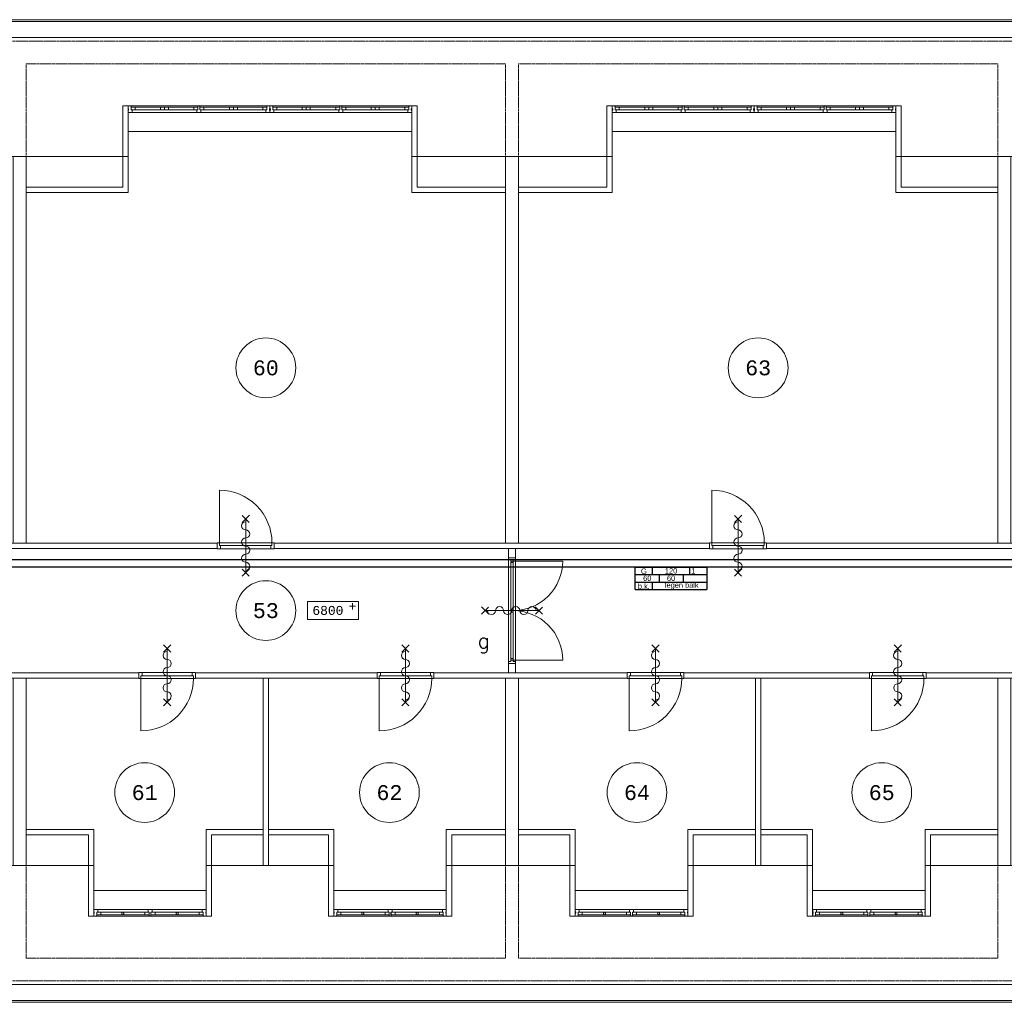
# Model space of a CAD drawing. Header units: millimetres. Extents: x 2723 to 84179, y 13128 to 40654.
# Tile 6 of 9: x 39558 to 56048, y 18914 to 35369. Entities that reach past the tile are written whole.
import ezdxf
from ezdxf.enums import TextEntityAlignment as Align
from ezdxf.xclip import XClip

# ---------------------------------------------------------------- set-up
doc = ezdxf.new("R2010")
doc.units = ezdxf.units.MM
doc.header["$LTSCALE"] = 50
doc.header["$XCLIPFRAME"] = 0
doc.linetypes.add('Xref-2e26$0$HIDDEN', pattern=[0.375, 0.25, -0.125])
doc.layers.get('0').update_dxf_attribs({"linetype": 'CONTINUOUS'})
for name, color, linetype in [('EL6130--_KANALISATIE', 2, 'CONTINUOUS'), ('EL6131--_KG', 3, 'CONTINUOUS'), ('Xref', 8, 'CONTINUOUS'), ('Xref-2e26$0$AL$1A---_ALGEMEEN', 8, 'CONTINUOUS'), ('Xref-2e26$0$AT$1A---_TEKST035', 8, 'CONTINUOUS'), ('Xref-2e26$0$AT$1A---_TEKST050', 8, 'CONTINUOUS')]:
    doc.layers.add(name, color=color, linetype=linetype)
doc.styles.add('ISO-GTI', font='ISO-GTI.shx')
doc.styles.add('Xref-2e26$0$MONOTXT', font='MONOTXT')
doc.styles.add('Xref-2e26$0$ROMANS', font='ROMANS')

# ---------------------------------------------------------------- blocks, each defined once
blk = doc.blocks.new('Xref-2e26$0$DRPSTD')
at = {"layer": 'Xref-2e26$0$AL$1A---_ALGEMEEN', "color": 0, "linetype": 'Continuous', "lineweight": 0}
blk.add_lwpolyline([(-31.3, 0), (31.3, 0), (33.54, -2.23), (33.54, -47), (16.54, -47), (16.54, -98), (11.04, -98), (11.04, -111.78), (8.82, -114), (-8.74, -114), (-10.96, -111.78), (-10.96, -98), (-16.46, -98), (-16.46, -47), (-33.46, -47), (-33.46, -2.14)], close=True, dxfattribs=at)
blk = doc.blocks.new('*O45')
at = {"layer": 'Xref-2e26$0$AL$1A---_ALGEMEEN', "color": 0, "linetype": 'Continuous', "lineweight": 0}
for p, q in [((-1198.5, 57), (-2330.5, 57)), ((-1831.5, 33), (-2258, 33)), ((-1271, 33), (-1697.5, 33)), ((-44.5, 57), (-1176.5, 57)), ((-677.5, 33), (-1104, 33)), ((-117, 33), (-543.5, 33)), ((44.5, 57), (1176.5, 57)), ((117, 33), (543.5, 33)), ((677.5, 33), (1104, 33)), ((1198.5, 57), (2330.5, 57)), ((1271, 33), (1697.5, 33)), ((1831.5, 33), (2258, 33)), ((-1221, -57), (-2308, -57)), ((-1831.5, -10), (-2258, -10)), ((-1271, -10), (-1697.5, -10)), ((-67, -57), (-1154, -57)), ((-677.5, -10), (-1104, -10)), ((-117, -10), (-543.5, -10)), ((67, -57), (1154, -57)), ((117, -10), (543.5, -10)), ((677.5, -10), (1104, -10)), ((1221, -57), (2308, -57)), ((1271, -10), (1697.5, -10)), ((1831.5, -10), (2258, -10))]:
    blk.add_line(p, q, dxfattribs=at)
for points in [[(-2375, -57), (-2310.15, -57), (-2308, -54.86), (-2308, -10), (-2325, -10), (-2325, 41), (-2330.5, 41), (-2330.5, 54.78), (-2332.72, 57), (-2375, 57), (-2375, 3), (-2366, 3), (-2366, -18), (-2375, -18)], [(-2325, 33), (-2258, 33), (-2258, -10), (-2325, -10)], [(-1831.5, 33), (-1764.5, 33), (-1764.5, -10), (-1831.5, -10)], [(-1697.5, 33), (-1764.5, 33), (-1764.5, -10), (-1697.5, -10)], [(-1204, 33), (-1271, 33), (-1271, -10), (-1204, -10)], [(-1171, 33), (-1104, 33), (-1104, -10), (-1171, -10)], [(-677.5, 33), (-610.5, 33), (-610.5, -10), (-677.5, -10)], [(-543.5, 33), (-610.5, 33), (-610.5, -10), (-543.5, -10)], [(-50, 33), (-117, 33), (-117, -10), (-50, -10)], [(0, -57), (-64.85, -57), (-67, -54.86), (-67, -10), (-50, -10), (-50, 41), (-44.5, 41), (-44.5, 54.78), (-42.28, 57), (0, 57), (0, 3), (-9, 3), (-9, -18), (0, -18)], [(0, -57), (64.85, -57), (67, -54.86), (67, -10), (50, -10), (50, 41), (44.5, 41), (44.5, 54.78), (42.28, 57), (0, 57), (0, 3), (9, 3), (9, -18), (0, -18)], [(50, 33), (117, 33), (117, -10), (50, -10)], [(543.5, 33), (610.5, 33), (610.5, -10), (543.5, -10)], [(677.5, 33), (610.5, 33), (610.5, -10), (677.5, -10)], [(1171, 33), (1104, 33), (1104, -10), (1171, -10)], [(1204, 33), (1271, 33), (1271, -10), (1204, -10)], [(1697.5, 33), (1764.5, 33), (1764.5, -10), (1697.5, -10)], [(1831.5, 33), (1764.5, 33), (1764.5, -10), (1831.5, -10)], [(2325, 33), (2258, 33), (2258, -10), (2325, -10)], [(2375, -57), (2310.15, -57), (2308, -54.86), (2308, -10), (2325, -10), (2325, 41), (2330.5, 41), (2330.5, 54.78), (2332.72, 57), (2375, 57), (2375, 3), (2366, 3), (2366, -18), (2375, -18)]]:
    blk.add_lwpolyline(points, close=True, dxfattribs=at)
at = {"layer": 'Xref-2e26$0$AL$1A---_ALGEMEEN', "color": 0, "linetype": 'Continuous', "lineweight": 0, "yscale": -1}
blk.add_blockref('Xref-2e26$0$DRPSTD', (-1187.54, -57), dxfattribs=at)
at = {"layer": 'Xref-2e26$0$AL$1A---_ALGEMEEN', "color": 0, "linetype": 'Continuous', "lineweight": 0, "rotation": 180}
blk.add_blockref('Xref-2e26$0$DRPSTD', (1187.54, -57), dxfattribs=at)
blk = doc.blocks.new('*O46')
at = {"layer": 'Xref-2e26$0$AL$1A---_ALGEMEEN', "color": 0, "linetype": 'Continuous', "lineweight": 0}
for p, q in [((-1198.5, 57), (-2330.5, 57)), ((-1831.5, 33), (-2258, 33)), ((-1271, 33), (-1697.5, 33)), ((-44.5, 57), (-1176.5, 57)), ((-677.5, 33), (-1104, 33)), ((-117, 33), (-543.5, 33)), ((44.5, 57), (1176.5, 57)), ((117, 33), (543.5, 33)), ((677.5, 33), (1104, 33)), ((1198.5, 57), (2330.5, 57)), ((1271, 33), (1697.5, 33)), ((1831.5, 33), (2258, 33)), ((-1221, -57), (-2308, -57)), ((-1831.5, -10), (-2258, -10)), ((-1271, -10), (-1697.5, -10)), ((-67, -57), (-1154, -57)), ((-677.5, -10), (-1104, -10)), ((-117, -10), (-543.5, -10)), ((67, -57), (1154, -57)), ((117, -10), (543.5, -10)), ((677.5, -10), (1104, -10)), ((1221, -57), (2308, -57)), ((1271, -10), (1697.5, -10)), ((1831.5, -10), (2258, -10))]:
    blk.add_line(p, q, dxfattribs=at)
for points in [[(-2375, -57), (-2310.15, -57), (-2308, -54.86), (-2308, -10), (-2325, -10), (-2325, 41), (-2330.5, 41), (-2330.5, 54.78), (-2332.72, 57), (-2375, 57), (-2375, 3), (-2366, 3), (-2366, -18), (-2375, -18)], [(-2325, 33), (-2258, 33), (-2258, -10), (-2325, -10)], [(-1831.5, 33), (-1764.5, 33), (-1764.5, -10), (-1831.5, -10)], [(-1697.5, 33), (-1764.5, 33), (-1764.5, -10), (-1697.5, -10)], [(-1204, 33), (-1271, 33), (-1271, -10), (-1204, -10)], [(-1171, 33), (-1104, 33), (-1104, -10), (-1171, -10)], [(-677.5, 33), (-610.5, 33), (-610.5, -10), (-677.5, -10)], [(-543.5, 33), (-610.5, 33), (-610.5, -10), (-543.5, -10)], [(-50, 33), (-117, 33), (-117, -10), (-50, -10)], [(0, -57), (-64.85, -57), (-67, -54.86), (-67, -10), (-50, -10), (-50, 41), (-44.5, 41), (-44.5, 54.78), (-42.28, 57), (0, 57), (0, 3), (-9, 3), (-9, -18), (0, -18)], [(0, -57), (64.85, -57), (67, -54.86), (67, -10), (50, -10), (50, 41), (44.5, 41), (44.5, 54.78), (42.28, 57), (0, 57), (0, 3), (9, 3), (9, -18), (0, -18)], [(50, 33), (117, 33), (117, -10), (50, -10)], [(543.5, 33), (610.5, 33), (610.5, -10), (543.5, -10)], [(677.5, 33), (610.5, 33), (610.5, -10), (677.5, -10)], [(1171, 33), (1104, 33), (1104, -10), (1171, -10)], [(1204, 33), (1271, 33), (1271, -10), (1204, -10)], [(1697.5, 33), (1764.5, 33), (1764.5, -10), (1697.5, -10)], [(1831.5, 33), (1764.5, 33), (1764.5, -10), (1831.5, -10)], [(2325, 33), (2258, 33), (2258, -10), (2325, -10)], [(2375, -57), (2310.15, -57), (2308, -54.86), (2308, -10), (2325, -10), (2325, 41), (2330.5, 41), (2330.5, 54.78), (2332.72, 57), (2375, 57), (2375, 3), (2366, 3), (2366, -18), (2375, -18)]]:
    blk.add_lwpolyline(points, close=True, dxfattribs=at)
at = {"layer": 'Xref-2e26$0$AL$1A---_ALGEMEEN', "color": 0, "linetype": 'Continuous', "lineweight": 0, "yscale": -1}
blk.add_blockref('Xref-2e26$0$DRPSTD', (-1187.54, -57), dxfattribs=at)
at = {"layer": 'Xref-2e26$0$AL$1A---_ALGEMEEN', "color": 0, "linetype": 'Continuous', "lineweight": 0, "rotation": 180}
blk.add_blockref('Xref-2e26$0$DRPSTD', (1187.54, -57), dxfattribs=at)
blk = doc.blocks.new('*O52')
at = {"layer": 'Xref-2e26$0$AL$1A---_ALGEMEEN', "color": 0, "linetype": 'Continuous', "lineweight": 0}
for p, q in [((-34, 57), (-876, 57)), ((-460, 10), (-826, 10)), ((-84, 10), (-449, 10)), ((876, 57), (34, 57)), ((449, 10), (84, 10)), ((826, 10), (460, 10)), ((-11, -57), (-898, -57)), ((-459, -33), (-826, -33)), ((-84, -33), (-450, -33)), ((898, -57), (11, -57)), ((450, -33), (84, -33)), ((826, -33), (459, -33))]:
    blk.add_line(p, q, dxfattribs=at)
for points in [[(-942, 57), (-878, 57), (-876, 55), (-876, 10), (-892, 10), (-892, -41), (-898, -41), (-898, -55), (-900, -57), (-942, -57), (-942, -3), (-934, -3), (-934, 18), (-942, 18)], [(-892, -33), (-826, -33), (-826, 10), (-892, 10)], [(-16, -33), (-84, -33), (-84, 10), (-16, 10)], [(16, -33), (84, -33), (84, 10), (16, 10)], [(892, -33), (826, -33), (826, 10), (892, 10)], [(942, 57), (878, 57), (876, 55), (876, 10), (892, 10), (892, -41), (898, -41), (898, -55), (900, -57), (942, -57), (942, -3), (934, -3), (934, 18), (942, 18)]]:
    blk.add_lwpolyline(points, close=True, dxfattribs=at)
for points in [[(-450, -33), (-459, -33), (-459, -30, -0.397174), (-465, -25), (-465, -22, 0.406754), (-470, -17), (-470, 2), (-460, 10), (-449, 10), (-439, 2), (-439, -17, 0.406754), (-444, -22), (-444, -25, -0.397174), (-450, -30), (-450, -33)], [(450, -33), (459, -33), (459, -30, 0.397174), (464, -25), (464, -22, -0.406754), (470, -17), (470, 2), (460, 10), (449, 10), (439, 2), (439, -17, -0.406754), (444, -22), (444, -25, 0.397174), (450, -30), (450, -33)]]:
    blk.add_lwpolyline(points, format="xyb", dxfattribs=at)
blk.add_blockref('Xref-2e26$0$DRPSTD', (0, 57), dxfattribs=at)
blk = doc.blocks.new('*O53')
at = {"layer": 'Xref-2e26$0$AL$1A---_ALGEMEEN', "color": 0, "linetype": 'Continuous', "lineweight": 0}
for p, q in [((-34, 57), (-876, 57)), ((-460, 10), (-826, 10)), ((-84, 10), (-449, 10)), ((876, 57), (34, 57)), ((449, 10), (84, 10)), ((826, 10), (460, 10)), ((-11, -57), (-898, -57)), ((-459, -33), (-826, -33)), ((-84, -33), (-450, -33)), ((898, -57), (11, -57)), ((450, -33), (84, -33)), ((826, -33), (459, -33))]:
    blk.add_line(p, q, dxfattribs=at)
for points in [[(-942, 57), (-878, 57), (-876, 55), (-876, 10), (-892, 10), (-892, -41), (-898, -41), (-898, -55), (-900, -57), (-942, -57), (-942, -3), (-934, -3), (-934, 18), (-942, 18)], [(-892, -33), (-826, -33), (-826, 10), (-892, 10)], [(-16, -33), (-84, -33), (-84, 10), (-16, 10)], [(16, -33), (84, -33), (84, 10), (16, 10)], [(892, -33), (826, -33), (826, 10), (892, 10)], [(942, 57), (878, 57), (876, 55), (876, 10), (892, 10), (892, -41), (898, -41), (898, -55), (900, -57), (942, -57), (942, -3), (934, -3), (934, 18), (942, 18)]]:
    blk.add_lwpolyline(points, close=True, dxfattribs=at)
for points in [[(-450, -33), (-459, -33), (-459, -30, -0.397174), (-465, -25), (-465, -22, 0.406754), (-470, -17), (-470, 2), (-460, 10), (-449, 10), (-439, 2), (-439, -17, 0.406754), (-445, -22), (-445, -25, -0.397174), (-450, -30), (-450, -33)], [(450, -33), (459, -33), (459, -30, 0.397174), (464, -25), (464, -22, -0.406754), (470, -17), (470, 2), (460, 10), (449, 10), (439, 2), (439, -17, -0.406754), (444, -22), (444, -25, 0.397174), (450, -30), (450, -33)]]:
    blk.add_lwpolyline(points, format="xyb", dxfattribs=at)
blk.add_blockref('Xref-2e26$0$DRPSTD', (0, 57), dxfattribs=at)
blk = doc.blocks.new('*O54')
at = {"layer": 'Xref-2e26$0$AL$1A---_ALGEMEEN', "color": 0, "linetype": 'Continuous', "lineweight": 0}
for p, q in [((-34, 57), (-876, 57)), ((-460, 10), (-826, 10)), ((-84, 10), (-449, 10)), ((876, 57), (34, 57)), ((449, 10), (84, 10)), ((826, 10), (460, 10)), ((-11, -57), (-898, -57)), ((-459, -33), (-826, -33)), ((-84, -33), (-450, -33)), ((898, -57), (11, -57)), ((450, -33), (84, -33)), ((826, -33), (459, -33))]:
    blk.add_line(p, q, dxfattribs=at)
for points in [[(-942, 57), (-878, 57), (-876, 55), (-876, 10), (-892, 10), (-892, -41), (-898, -41), (-898, -55), (-900, -57), (-942, -57), (-942, -3), (-934, -3), (-934, 18), (-942, 18)], [(-892, -33), (-826, -33), (-826, 10), (-892, 10)], [(-16, -33), (-84, -33), (-84, 10), (-16, 10)], [(16, -33), (84, -33), (84, 10), (16, 10)], [(892, -33), (826, -33), (826, 10), (892, 10)], [(942, 57), (878, 57), (876, 55), (876, 10), (892, 10), (892, -41), (898, -41), (898, -55), (900, -57), (942, -57), (942, -3), (934, -3), (934, 18), (942, 18)]]:
    blk.add_lwpolyline(points, close=True, dxfattribs=at)
for points in [[(-450, -33), (-459, -33), (-459, -30, -0.397174), (-465, -25), (-465, -22, 0.406754), (-470, -17), (-470, 2), (-460, 10), (-449, 10), (-439, 2), (-439, -17, 0.406754), (-444, -22), (-444, -25, -0.397174), (-450, -30), (-450, -33)], [(450, -33), (459, -33), (459, -30, 0.397174), (464, -25), (464, -22, -0.406754), (470, -17), (470, 2), (460, 10), (449, 10), (439, 2), (439, -17, -0.406754), (444, -22), (444, -25, 0.397174), (450, -30), (450, -33)]]:
    blk.add_lwpolyline(points, format="xyb", dxfattribs=at)
blk.add_blockref('Xref-2e26$0$DRPSTD', (0, 57), dxfattribs=at)
blk = doc.blocks.new('*O55')
at = {"layer": 'Xref-2e26$0$AL$1A---_ALGEMEEN', "color": 0, "linetype": 'Continuous', "lineweight": 0}
for p, q in [((-34, 57), (-876, 57)), ((-460, 10), (-826, 10)), ((-84, 10), (-449, 10)), ((876, 57), (34, 57)), ((449, 10), (84, 10)), ((826, 10), (460, 10)), ((-11, -57), (-898, -57)), ((-459, -33), (-826, -33)), ((-84, -33), (-450, -33)), ((898, -57), (11, -57)), ((450, -33), (84, -33)), ((826, -33), (459, -33))]:
    blk.add_line(p, q, dxfattribs=at)
for points in [[(-942, 57), (-878, 57), (-876, 55), (-876, 10), (-892, 10), (-892, -41), (-898, -41), (-898, -55), (-900, -57), (-942, -57), (-942, -3), (-934, -3), (-934, 18), (-942, 18)], [(-892, -33), (-826, -33), (-826, 10), (-892, 10)], [(-16, -33), (-84, -33), (-84, 10), (-16, 10)], [(16, -33), (84, -33), (84, 10), (16, 10)], [(892, -33), (826, -33), (826, 10), (892, 10)], [(942, 57), (878, 57), (876, 55), (876, 10), (892, 10), (892, -41), (898, -41), (898, -55), (900, -57), (942, -57), (942, -3), (934, -3), (934, 18), (942, 18)]]:
    blk.add_lwpolyline(points, close=True, dxfattribs=at)
for points in [[(-450, -33), (-459, -33), (-459, -30, -0.397174), (-465, -25), (-465, -22, 0.406754), (-470, -17), (-470, 2), (-460, 10), (-449, 10), (-439, 2), (-439, -17, 0.406754), (-445, -22), (-445, -25, -0.397174), (-450, -30), (-450, -33)], [(450, -33), (459, -33), (459, -30, 0.397174), (464, -25), (464, -22, -0.406754), (470, -17), (470, 2), (460, 10), (449, 10), (439, 2), (439, -17, -0.406754), (444, -22), (444, -25, 0.397174), (450, -30), (450, -33)]]:
    blk.add_lwpolyline(points, format="xyb", dxfattribs=at)
blk.add_blockref('Xref-2e26$0$DRPSTD', (0, 57), dxfattribs=at)
blk = doc.blocks.new('Xref-2e26$0$ED0881')
at = {"layer": 'Xref-2e26$0$AL$1A---_ALGEMEEN', "color": 0, "linetype": 'Continuous', "lineweight": 0}
for p, q in [((475, -400), (475, 500)), ((915, 0), (35, 0)), ((55, 100), (895, 100)), ((55, 45), (895, 45))]:
    blk.add_line(p, q, dxfattribs=at)
for points in [[(55, 100), (0, 100), (0, 0), (35, 0), (35, 45), (55, 45), (55, 100)], [(950, 0), (915, 0), (915, 45), (895, 45), (895, 100), (950, 100), (950, 0)]]:
    blk.add_lwpolyline(points, close=True, dxfattribs=at)
blk.add_lwpolyline([(35, 0), (35, -880, 0.414214), (915, 0)], format="xyb", dxfattribs=at)
blk = doc.blocks.new('Xref-2e26$0$BRW60')
at = {"layer": 'Xref-2e26$0$AL$1A---_ALGEMEEN', "color": 0, "linetype": 'Continuous', "lineweight": 0}
for p, q in [((-61.42, 393.58), (61.43, 516.42)), ((59.19, 395.81), (-59.19, 514.19)), ((-61.42, -506.42), (61.43, -383.58)), ((59.19, -504.19), (-59.19, -385.81))]:
    blk.add_line(p, q, dxfattribs=at)
blk = doc.blocks.new('*O131')
at = {"layer": 'Xref-2e26$0$AL$1A---_ALGEMEEN', "color": 0, "linetype": 'Continuous', "lineweight": 0}
blk.add_lwpolyline([(0, -407, 1), (0, -271, -1), (0, -136, 1), (0, 0, -1), (0, 136, 1), (0, 271, -1), (0, 407)], format="xyb", dxfattribs=at)
blk = doc.blocks.new('Xref-2e26$0$BRW00')
at = {"layer": 'Xref-2e26$0$AL$1A---_ALGEMEEN', "color": 0, "linetype": 'Continuous', "lineweight": 0}
blk.add_blockref('*O131', (0, 0), dxfattribs=at)
blk = doc.blocks.new('*O137')
at = {"layer": 'Xref-2e26$0$AL$1A---_ALGEMEEN', "color": 0, "linetype": 'Continuous', "lineweight": 0}
blk.add_line((0, 450), (0, -450), dxfattribs=at)
for name in ['Xref-2e26$0$BRW60', 'Xref-2e26$0$BRW00']:
    blk.add_blockref(name, (0, -5), dxfattribs=at)
blk = doc.blocks.new('*O138')
at = {"layer": 'Xref-2e26$0$AL$1A---_ALGEMEEN', "color": 0, "linetype": 'Continuous', "lineweight": 0}
blk.add_line((0, 450), (0, -450), dxfattribs=at)
for name in ['Xref-2e26$0$BRW60', 'Xref-2e26$0$BRW00']:
    blk.add_blockref(name, (0, -5), dxfattribs=at)
blk = doc.blocks.new('*O139')
at = {"layer": 'Xref-2e26$0$AL$1A---_ALGEMEEN', "color": 0, "linetype": 'Continuous', "lineweight": 0}
blk.add_line((0, 450), (0, -450), dxfattribs=at)
for name in ['Xref-2e26$0$BRW60', 'Xref-2e26$0$BRW00']:
    blk.add_blockref(name, (0, -5), dxfattribs=at)
blk = doc.blocks.new('*O140')
at = {"layer": 'Xref-2e26$0$AL$1A---_ALGEMEEN', "color": 0, "linetype": 'Continuous', "lineweight": 0}
blk.add_line((0, 450), (0, -450), dxfattribs=at)
for name in ['Xref-2e26$0$BRW60', 'Xref-2e26$0$BRW00']:
    blk.add_blockref(name, (0, -5), dxfattribs=at)
blk = doc.blocks.new('*O141')
at = {"layer": 'Xref-2e26$0$AL$1A---_ALGEMEEN', "color": 0, "linetype": 'Continuous', "lineweight": 0}
blk.add_line((0, 450), (0, -450), dxfattribs=at)
for name in ['Xref-2e26$0$BRW60', 'Xref-2e26$0$BRW00']:
    blk.add_blockref(name, (0, -5), dxfattribs=at)
blk = doc.blocks.new('*O142')
at = {"layer": 'Xref-2e26$0$AL$1A---_ALGEMEEN', "color": 0, "linetype": 'Continuous', "lineweight": 0}
blk.add_line((0, 450), (0, -450), dxfattribs=at)
for name in ['Xref-2e26$0$BRW60', 'Xref-2e26$0$BRW00']:
    blk.add_blockref(name, (0, -5), dxfattribs=at)
blk = doc.blocks.new('*O150')
at = {"layer": 'Xref-2e26$0$AL$1A---_ALGEMEEN', "color": 0, "linetype": 'Continuous', "lineweight": 0}
blk.add_line((450, 0), (-450, 0), dxfattribs=at)
at = {"layer": 'Xref-2e26$0$AL$1A---_ALGEMEEN', "color": 0, "linetype": 'Continuous', "lineweight": 0, "rotation": 270}
for name in ['Xref-2e26$0$BRW60', 'Xref-2e26$0$BRW00']:
    blk.add_blockref(name, (-5, 0), dxfattribs=at)
blk = doc.blocks.new('Xref-2e26')
at = {"layer": 'Xref-2e26$0$AL$1A---_ALGEMEEN', "linetype": 'Continuous', "lineweight": 0}
for p, q in [((96027.42, 102536.73), (143542.42, 102536.73)), ((96027.42, 102506.73), (143542.42, 102506.73)), ((96027.42, 102236.73), (143542.42, 102236.73)), ((117412.42, 100662.73), (122162.42, 100662.73)), ((130272.42, 100662.73), (125522.42, 100662.73)), ((114142.42, 100246.73), (117322.42, 100246.73)), ((122252.42, 100246.73), (125432.42, 100246.73)), ((133542.42, 100246.73), (130362.42, 100246.73)), ((123785.42, 91791.73), (123785.42, 93491.73)), ((123899.42, 93491.73), (123899.42, 91791.73)), ((124292.42, 92641.73), (123392.42, 92641.73)), ((114757.42, 88371.73), (116747.42, 88371.73)), ((120767.42, 88371.73), (118812.42, 88371.73)), ((122832.42, 88371.73), (124812.42, 88371.73)), ((128787.42, 88371.73), (126877.42, 88371.73)), ((132862.42, 88371.73), (130852.42, 88371.73)), ((116837.42, 87955.73), (118722.42, 87955.73)), ((122742.42, 87955.73), (120857.42, 87955.73)), ((124902.42, 87955.73), (126787.42, 87955.73)), ((130762.42, 87955.73), (128877.42, 87955.73)), ((96027.42, 86381.73), (143542.42, 86381.73)), ((96027.42, 86111.73), (143542.42, 86111.73)), ((96027.42, 86081.73), (143542.42, 86081.73))]:
    blk.add_line(p, q, dxfattribs=at)
at = {"layer": 'Xref-2e26$0$AL$1A---_ALGEMEEN', "linetype": 'Xref-2e26$0$HIDDEN', "lineweight": 0}
for points in [[(95567.42, 100246.73), (95567.42, 102176.73), (144002.42, 102176.73), (144002.42, 100246.73)], [(115707.42, 100246.73), (115707.42, 101796.73), (123732.42, 101796.73), (123732.42, 100246.73)], [(123952.42, 100246.73), (123952.42, 101796.73), (131977.42, 101796.73), (131977.42, 100246.73)], [(95567.42, 88371.73), (95567.42, 86441.73), (144002.42, 86441.73), (144002.42, 88371.73)], [(115707.42, 88371.73), (115707.42, 86821.73), (123732.42, 86821.73), (123732.42, 88371.73)], [(123952.42, 88371.73), (123952.42, 86821.73), (131977.42, 86821.73), (131977.42, 88371.73)]]:
    blk.add_lwpolyline(points, dxfattribs=at)
at = {"layer": 'Xref-2e26$0$AL$1A---_ALGEMEEN', "linetype": 'Continuous', "lineweight": 0}
for points in [[(117322.42, 100246.73), (117412.42, 100246.73), (117412.42, 101096.73), (117322.42, 101096.73)], [(122162.42, 100246.73), (122252.42, 100246.73), (122252.42, 101096.73), (122162.42, 101096.73)], [(125432.42, 100246.73), (125522.42, 100246.73), (125522.42, 101096.73), (125432.42, 101096.73)], [(130272.42, 100246.73), (130362.42, 100246.73), (130362.42, 101096.73), (130272.42, 101096.73)], [(115487.42, 93771.73), (115707.42, 93771.73), (115707.42, 100246.73), (115487.42, 100246.73)], [(117322.42, 100246.73), (117412.42, 100246.73), (117412.42, 99641.73), (115707.42, 99641.73), (115707.42, 99731.73), (117322.42, 99731.73)], [(122252.42, 100246.73), (122162.42, 100246.73), (122162.42, 99641.73), (123732.42, 99641.73), (123732.42, 99731.73), (122252.42, 99731.73)], [(123732.42, 93771.73), (123952.42, 93771.73), (123952.42, 100246.73), (123732.42, 100246.73)], [(125432.42, 100246.73), (125522.42, 100246.73), (125522.42, 99641.73), (123952.42, 99641.73), (123952.42, 99731.73), (125432.42, 99731.73)], [(130362.42, 100246.73), (130272.42, 100246.73), (130272.42, 99641.73), (131977.42, 99641.73), (131977.42, 99731.73), (130362.42, 99731.73)], [(131977.42, 93771.73), (132197.42, 93771.73), (132197.42, 100246.73), (131977.42, 100246.73)], [(118907.42, 93681.73), (111612.42, 93681.73), (111612.42, 93771.73), (118907.42, 93771.73)], [(119857.42, 93681.73), (127152.42, 93681.73), (127152.42, 93771.73), (119857.42, 93771.73)], [(123785.42, 91601.73), (123899.42, 91601.73), (123899.42, 93681.73), (123785.42, 93681.73)], [(135397.42, 93681.73), (128102.42, 93681.73), (128102.42, 93771.73), (135397.42, 93771.73)], [(123899.42, 93526.73), (123899.42, 93491.73), (123862.42, 93491.73), (123862.42, 93471.73), (123822.42, 93471.73), (123822.42, 93491.73), (123785.42, 93491.73), (123785.42, 93526.73), (123899.42, 93526.73)], [(123862.42, 92666.73), (123862.42, 93446.73), (123822.42, 93446.73), (123822.42, 92666.73)], [(120419.93, 92491.73), (121269.93, 92491.73), (121269.93, 92791.73), (120419.93, 92791.73)], [(123862.42, 91836.73), (123862.42, 92616.73), (123822.42, 92616.73), (123822.42, 91836.73)], [(123899.42, 91756.73), (123899.42, 91791.73), (123862.42, 91791.73), (123862.42, 91811.73), (123822.42, 91811.73), (123822.42, 91791.73), (123785.42, 91791.73), (123785.42, 91756.73), (123899.42, 91756.73)], [(117592.42, 91511.73), (114287.42, 91511.73), (114287.42, 91601.73), (117592.42, 91601.73)], [(118542.42, 91511.73), (121582.42, 91511.73), (121582.42, 91601.73), (118542.42, 91601.73)], [(125770.42, 91511.73), (122532.42, 91511.73), (122532.42, 91601.73), (125770.42, 91601.73)], [(126720.42, 91511.73), (129827.42, 91511.73), (129827.42, 91601.73), (126720.42, 91601.73)], [(134015.42, 91511.73), (130777.42, 91511.73), (130777.42, 91601.73), (134015.42, 91601.73)], [(115487.42, 91511.73), (115707.42, 91511.73), (115707.42, 88371.73), (115487.42, 88371.73)], [(119764.42, 88371.73), (119674.42, 88371.73), (119674.42, 91511.73), (119764.42, 91511.73)], [(123732.42, 91511.73), (123952.42, 91511.73), (123952.42, 88371.73), (123732.42, 88371.73)], [(128009.42, 88371.73), (127919.42, 88371.73), (127919.42, 91511.73), (128009.42, 91511.73)], [(131977.42, 91511.73), (132197.42, 91511.73), (132197.42, 88371.73), (131977.42, 88371.73)], [(116747.42, 88371.73), (116837.42, 88371.73), (116837.42, 88976.73), (115707.42, 88976.73), (115707.42, 88886.73), (116747.42, 88886.73)], [(118812.42, 88371.73), (118722.42, 88371.73), (118722.42, 88976.73), (119674.42, 88976.73), (119674.42, 88886.73), (118812.42, 88886.73)], [(120767.42, 88371.73), (120857.42, 88371.73), (120857.42, 88976.73), (119764.42, 88976.73), (119764.42, 88886.73), (120767.42, 88886.73)], [(122832.42, 88371.73), (122742.42, 88371.73), (122742.42, 88976.73), (123732.42, 88976.73), (123732.42, 88886.73), (122832.42, 88886.73)], [(124812.42, 88371.73), (124902.42, 88371.73), (124902.42, 88976.73), (123952.42, 88976.73), (123952.42, 88886.73), (124812.42, 88886.73)], [(126877.42, 88371.73), (126787.42, 88371.73), (126787.42, 88976.73), (127919.42, 88976.73), (127919.42, 88886.73), (126877.42, 88886.73)], [(128787.42, 88371.73), (128877.42, 88371.73), (128877.42, 88976.73), (128009.42, 88976.73), (128009.42, 88886.73), (128787.42, 88886.73)], [(130852.42, 88371.73), (130762.42, 88371.73), (130762.42, 88976.73), (131977.42, 88976.73), (131977.42, 88886.73), (130852.42, 88886.73)], [(116747.42, 88371.73), (116837.42, 88371.73), (116837.42, 87521.73), (116747.42, 87521.73)], [(118722.42, 88371.73), (118812.42, 88371.73), (118812.42, 87521.73), (118722.42, 87521.73)], [(120767.42, 88371.73), (120857.42, 88371.73), (120857.42, 87521.73), (120767.42, 87521.73)], [(122742.42, 88371.73), (122832.42, 88371.73), (122832.42, 87521.73), (122742.42, 87521.73)], [(124812.42, 88371.73), (124902.42, 88371.73), (124902.42, 87521.73), (124812.42, 87521.73)], [(126787.42, 88371.73), (126877.42, 88371.73), (126877.42, 87521.73), (126787.42, 87521.73)], [(128787.42, 88371.73), (128877.42, 88371.73), (128877.42, 87521.73), (128787.42, 87521.73)], [(130762.42, 88371.73), (130852.42, 88371.73), (130852.42, 87521.73), (130762.42, 87521.73)]]:
    blk.add_lwpolyline(points, close=True, dxfattribs=at)
for points in [[(123862.42058, 92641.73099, 0.4142135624), (124692.42, 93471.73), (123862.42, 93471.73)], [(123862.42058, 92641.73099, -0.4142135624), (124692.42, 91811.73), (123862.42, 91811.73)]]:
    blk.add_lwpolyline(points, format="xyb", dxfattribs=at)
for centre in [(119719.92141, 96706.72569), (127964.92629, 96706.72316), (119719.92798, 92641.73239), (117689.94433, 89594.24997), (121789.94177, 89594.25365), (125934.94433, 89594.24997), (130034.94177, 89594.25365)]:
    blk.add_circle(centre, 500, dxfattribs=at)
for centre, start, end in [((123842.41849, 93451.22971), 347.319616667, 192.680383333), ((123842.42058, 92662.23099), 167.319616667, 12.680383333), ((123842.42058, 92621.23099), 347.319616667, 192.680383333), ((123842.42651, 91832.23142), 167.319616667, 12.680383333)]:
    blk.add_arc(centre, 20.5, start, end, dxfattribs=at)
for name, p in [('*O45', (119787.42, 101039.73)), ('*O46', (127897.42, 101039.73)), ('*O139', (119382.42, 93726.73)), ('*O140', (127627.42, 93726.73)), ('*O150', (123842.42, 92641.73)), ('*O137', (118067.42, 91556.73)), ('*O138', (122057.42, 91556.73)), ('*O141', (126245.42, 91556.73)), ('*O142', (130302.42, 91556.73)), ('Xref-2e26$0$ED0881', (117592.42, 91506.73)), ('Xref-2e26$0$ED0881', (121582.42, 91506.73)), ('Xref-2e26$0$ED0881', (125770.42, 91506.73)), ('Xref-2e26$0$ED0881', (129827.42, 91506.73)), ('*O52', (117779.92, 87578.73)), ('*O53', (121799.92, 87578.73)), ('*O54', (125844.92, 87578.73)), ('*O55', (129819.92, 87578.73))]:
    blk.add_blockref(name, p, dxfattribs=at)
at = {"layer": 'Xref-2e26$0$AL$1A---_ALGEMEEN', "linetype": 'Continuous', "lineweight": 0, "yscale": -1}
for p in [(118907.42, 93776.73), (127152.42, 93776.73)]:
    blk.add_blockref('Xref-2e26$0$ED0881', p, dxfattribs=at)
at = {"layer": 'Xref-2e26$0$AT$1A---_TEKST035', "linetype": 'Continuous', "lineweight": 0, "style": 'Xref-2e26$0$MONOTXT'}
for s, p in [('6800', (120499.55, 92644.28)), ('+', (121105.14, 92713))]:
    blk.add_text(s, height=150, dxfattribs=at).set_placement(p, align=Align.MIDDLE_LEFT)
at = {"layer": 'Xref-2e26$0$AT$1A---_TEKST050', "linetype": 'Continuous', "lineweight": 0, "style": 'Xref-2e26$0$MONOTXT'}
for s, p in [('60', (119719.9, 96706.71)), ('63', (127964.9, 96706.71)), ('53', (119719.9, 92641.71)), ('61', (117689.92, 89594.23)), ('62', (121789.92, 89594.23)), ('64', (125934.92, 89594.23)), ('65', (130034.92, 89594.23))]:
    blk.add_text(s, height=250.00002, dxfattribs=at).set_placement(p, align=Align.MIDDLE)
at = {"layer": 'Xref-2e26$0$AT$1A---_TEKST050', "linetype": 'Continuous', "lineweight": 0, "style": 'Xref-2e26$0$ROMANS'}
blk.add_text('g', height=250.00002, dxfattribs=at).set_placement((123264.46, 92137.94), align=Align.MIDDLE_LEFT)
blk = doc.blocks.new('ES61KG1')
for points in [[(-12, 5), (12, 5), (12, 0)], [(-12, 0), (-12, 5)], [(-6.25, 2.5), (-6.25, 5)], [(6.25, 2.5), (6.25, 5)], [(-12, 2.5), (12, 2.5)], [(-12, 0), (12, 0)], [(-4, 2.5), (-4, 0)], [(4, 2.5), (4, 0)]]:
    blk.add_lwpolyline(points)
at = {"color": 1, "style": 'ISO-GTI'}
for tag, p in [('L/G', (-9.125, 3.625)), ('B', (0, 3.75)), ('KR', (-8, 1.25)), ('ZW', (0, 1.25)), ('DA', (8, 1.25))]:
    blk.add_attdef(tag, text='', height=1.8, dxfattribs=at).set_placement(p, align=Align.MIDDLE)
blk.add_attdef('VL', text='', height=1.8, dxfattribs=at).set_placement((6.75, 3.75), align=Align.MIDDLE_LEFT)
blk = doc.blocks.new('ES61KG4')
at = {"color": 1}
for points in [[(-12, 2.5), (12, 2.5), (12, 0)], [(-12, 0), (-12, 2.5)], [(-12, 0), (12, 0)], [(-6.25, 0), (-6.25, 2.5)]]:
    blk.add_lwpolyline(points, dxfattribs=at)
at = {"color": 1, "style": 'ISO-GTI'}
for tag, p in [('OK/BK', (-9.125, 1.125)), ('B', (3.5, 1.25))]:
    blk.add_attdef(tag, text='', height=1.8, dxfattribs=at).set_placement(p, align=Align.MIDDLE)
blk = doc.blocks.new('E-GK-GTC-783C')
at = {"color": 0, "linetype": 'Continuous'}
for p, q in [((-0.5, 60), (0.5, 60)), ((-0.5, -60), (0.5, -60))]:
    blk.add_line(p, q, dxfattribs=at)

msp = doc.modelspace()

# ---------------------------------------------------------------- block references
at = {"layer": 'EL6130--_KANALISATIE', "xscale": 50, "yscale": 50, "zscale": 50}
msp.add_blockref('ES61KG1', (50468, 25952, 2500), dxfattribs=at).add_auto_attribs({'L/G': 'G', 'ZW': '60', 'KR': '60', 'B': '120', 'VL': '1'})
at = {"layer": 'EL6130--_KANALISATIE', "color": 2, "xscale": 50, "yscale": 50, "zscale": 50}
msp.add_blockref('ES61KG4', (50468, 25827, 2500), dxfattribs=at).add_auto_attribs({'OK/BK': 'b.k.', 'B': 'tegen balk'})
at = {"layer": 'EL6131--_KG', "xscale": 44508.72984493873, "rotation": 180}
msp.add_blockref('E-GK-GTC-783C', (44749, 26262, 2500), dxfattribs=at)
at = {"layer": 'Xref', "color": 8}
ref = msp.add_blockref('Xref-2e26', (-76039, -67168), dxfattribs=at)
XClip(ref).set_block_clipping_path([(78531.2540174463, 80295.5572919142), (160218.1995790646, 108097.5980193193)])

doc.saveas('drawing.dxf')
